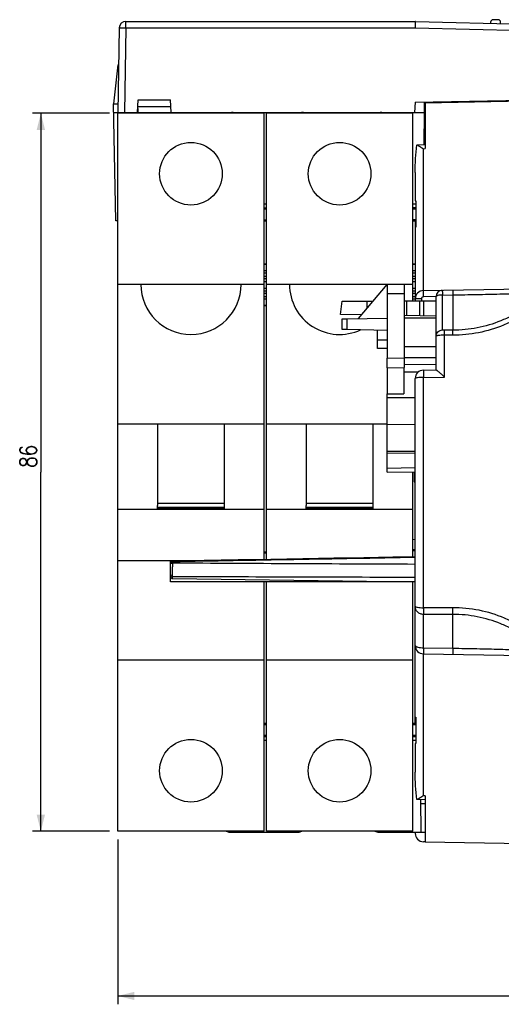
# Model space of a CAD drawing. Extents: x 0 to 594, y 0 to 420.
# Tile 3 of 17: x 192 to 250, y 151 to 269. Entities that reach past the tile are written whole.
import ezdxf

# ---------------------------------------------------------------- set-up
doc = ezdxf.new("R2010")
doc.units = 0
doc.header["$LTSCALE"] = 32.67
doc.layers.get('0').update_dxf_attribs({"linetype": 'CONTINUOUS'})
for name, color, linetype in [('02___PRT_ALL_AXES', 7, 'CONTINUOUS'), ('03__EJES', 7, 'CONTINUOUS'), ('DESMOLDEO', 7, 'CONTINUOUS'), ('REDONDEOS', 7, 'CONTINUOUS')]:
    doc.layers.add(name, color=color, linetype=linetype)
doc.styles.get("Standard").update_dxf_attribs({"font": 'SIMPLEX.SHX', "width": 0.8})
doc.dimstyles.new('DIMSTYLE_2', dxfattribs={"dimtxt": 2, "dimasz": 2, "dimexe": 1, "dimexo": 1, "dimgap": 0.5, "dimtad": 1, "dimtxsty": 'STANDARD', "dimblk": '_FILLED', "dimblk1": '_FILLED', "dimblk2": '_FILLED', "dimcen": 0.09, "dimazin": 3, "dimtp": 0.3, "dimtm": 0.3, "dimtfac": 1, "dimtofl": 0, "dimtmove": 0, "dimatfit": 3, "dimtolj": 1})
doc.dimstyles.new('DIMSTYLE_3', dxfattribs={"dimtxt": 2, "dimasz": 2, "dimexe": 1, "dimexo": 1, "dimgap": 0.5, "dimtad": 1, "dimdec": 0, "dimtxsty": 'STANDARD', "dimblk": '_FILLED', "dimblk1": '_FILLED', "dimblk2": '_FILLED', "dimcen": 0.09, "dimazin": 3, "dimtp": 0.3, "dimtm": 0.3, "dimtfac": 1, "dimtdec": 0, "dimtofl": 0, "dimtmove": 0, "dimatfit": 3, "dimtolj": 1})

# ---------------------------------------------------------------- blocks, each defined once
blk = doc.blocks.new('_FILLED')
at = {"color": 0, "linetype": 'BYBLOCK'}
blk.add_solid([(0, 0), (-1, 0.25), (-1, -0.25)], dxfattribs=at)
blk = doc.blocks.new('*D2')
at = {"color": 8}
for p, q in [((203.02, 257.88), (193.81, 257.88)), ((194.81, 257.88), (194.81, 214.88)), ((194.81, 171.88), (194.81, 214.88)), ((203.02, 171.88), (193.81, 171.88))]:
    blk.add_line(p, q, dxfattribs=at)
at = {"color": 8, "xscale": 2, "yscale": 2, "zscale": 2}
for p, rotation in [((194.81, 257.88), 90), ((194.81, 171.88), 270)]:
    blk.add_blockref('_FILLED', p, dxfattribs=dict(at, rotation=rotation))
at = {"color": 8, "insert": (192.31, 216.78), "char_height": 2, "width": 3.2, "attachment_point": 2, "rotation": 90}
blk.add_mtext('86', dxfattribs=at)
blk = doc.blocks.new('*D3')
at = {"color": 8}
for p, q in [((204.02, 170.88), (204.02, 151.15)), ((300.87, 169.38), (300.87, 151.15)), ((204.02, 152.15), (252.45, 152.15)), ((300.87, 152.15), (252.45, 152.15))]:
    blk.add_line(p, q, dxfattribs=at)
at = {"color": 8, "xscale": 2, "yscale": 2, "zscale": 2, "rotation": 180}
blk.add_blockref('_FILLED', (204.02, 152.15), dxfattribs=at)
at = {"color": 8, "xscale": 2, "yscale": 2, "zscale": 2}
blk.add_blockref('_FILLED', (300.87, 152.15), dxfattribs=at)
at = {"color": 8, "insert": (253.29, 154.65), "char_height": 2, "width": 3.2, "attachment_point": 2}
blk.add_mtext('97', dxfattribs=at)

msp = doc.modelspace()

# ---------------------------------------------------------------- linework, layer by layer
at = {"color": 7}
for p, q in [((205.001, 268.091), (205.001, 268.877)), ((205.001, 268.877), (239.612, 268.877)), ((239.612, 268.877), (239.612, 268.091)), ((239.637, 268.877), (239.634, 268.772)), ((239.637, 268.877), (299.943, 267.4)), ((249.549, 269.077), (248.949, 269.077)), ((204.201, 268.091), (204.024, 257.977)), ((205.001, 268.091), (204.824, 257.977)), ((205.001, 268.091), (239.615, 268.091)), ((239.615, 268.091), (299.924, 266.614)), ((239.634, 268.772), (239.617, 268.091)), ((248.649, 268.777), (248.649, 268.656)), ((249.849, 268.627), (249.849, 268.777)), ((204.024, 263.677), (203.524, 258.997)), ((204.024, 263.677), (204.124, 263.677)), ((206.399, 257.977), (206.477, 259.463)), ((206.477, 259.463), (210.322, 259.463)), ((210.399, 257.977), (210.322, 259.463)), ((239.633, 259.215), (283.324, 259.977)), ((203.769, 244.977), (203.524, 258.997)), ((203.524, 258.997), (204.042, 258.997)), ((206.424, 258.454), (206.424, 257.977)), ((206.436, 258.671), (210.363, 258.671)), ((239.633, 259.215), (239.525, 257.977)), ((240.724, 257.978), (240.746, 259.234)), ((244.846, 259.205), (244.848, 259.306)), ((203.542, 257.977), (239.525, 257.977)), ((204.024, 171.877), (204.024, 257.877)), ((221.524, 257.877), (204.024, 257.877)), ((205.024, 257.877), (205.024, 257.977)), ((209.024, 257.877), (209.024, 257.977)), ((210.269, 257.977), (210.269, 257.877)), ((210.275, 257.877), (210.275, 257.977)), ((215.275, 257.977), (215.275, 257.877)), ((221.524, 204.429), (221.524, 257.877)), ((221.824, 204.434), (221.824, 257.877)), ((239.324, 257.877), (221.824, 257.877)), ((228.069, 257.977), (228.069, 257.877)), ((228.075, 257.877), (228.075, 257.977)), ((233.075, 257.977), (233.075, 257.877)), ((234.624, 257.977), (234.626, 257.877)), ((239.324, 235.377), (239.324, 257.877)), ((240.607, 253.623), (240.824, 253.634)), ((240.607, 236.631), (240.607, 253.623)), ((239.624, 250.788), (239.624, 247.377)), ((239.324, 246.577), (239.706, 246.577)), ((239.706, 246.56), (239.324, 246.56)), ((239.624, 247.377), (239.706, 247.377)), ((239.706, 247.377), (239.706, 244.227)), ((239.706, 246.406), (239.324, 246.406)), ((204.024, 244.977), (203.769, 244.977)), ((239.706, 245.123), (239.324, 245.123)), ((239.706, 244.977), (239.324, 244.977)), ((239.624, 244.977), (239.624, 235.377)), ((239.706, 244.227), (239.624, 244.227)), ((221.524, 237.377), (204.024, 237.377)), ((239.324, 237.377), (221.824, 237.377)), ((240.607, 236.631), (283.374, 237.377)), ((236.28, 236.245), (236.281, 231.976)), ((238.28, 236.236), (238.281, 228.565)), ((242.124, 235.907), (240.607, 235.881)), ((242.124, 227.127), (242.124, 235.92)), ((242.874, 236.095), (244.124, 236.114)), ((242.874, 231.917), (242.874, 236.095)), ((244.124, 236.114), (244.124, 231.893)), ((242.124, 235.377), (238.28, 235.377)), ((240.361, 235.631), (239.624, 235.631)), ((240.361, 235.631), (240.361, 235.377)), ((230.876, 233.246), (231.457, 233.255)), ((230.876, 231.97), (230.876, 233.246)), ((231.457, 233.255), (236.28, 233.336)), ((231.457, 231.959), (231.457, 233.255)), ((231.457, 231.959), (230.876, 231.97)), ((236.28, 231.871), (231.457, 231.959)), ((235.124, 229.699), (235.124, 231.898)), ((236.281, 231.976), (236.281, 228.529)), ((243.107, 226.278), (243.107, 231.291)), ((244.111, 231.29), (243.107, 231.291)), ((244.124, 231.893), (243.12, 231.894)), ((236.281, 230.679), (235.124, 230.699)), ((236.281, 229.679), (235.124, 229.699)), ((236.281, 228.529), (238.281, 228.565)), ((236.281, 227.371), (236.281, 228.529)), ((238.281, 228.565), (238.281, 227.406)), ((236.281, 227.371), (238.281, 227.406)), ((239.979, 226.862), (238.274, 226.862)), ((240.607, 227.101), (242.132, 227.127)), ((239.624, 184.777), (239.624, 226.101)), ((240.607, 226.234), (243.107, 226.278)), ((240.607, 198.644), (240.607, 226.234)), ((239.324, 204.747), (239.324, 214.929)), ((216.774, 211.15), (208.774, 211.15)), ((234.574, 211.15), (226.574, 211.15)), ((221.524, 210.423), (204.024, 210.423)), ((208.774, 210.423), (208.774, 210.892)), ((216.774, 210.651), (208.774, 210.651)), ((208.774, 210.526), (216.774, 210.526)), ((216.774, 210.423), (216.774, 210.892)), ((239.324, 210.423), (221.824, 210.423)), ((226.574, 210.423), (226.574, 210.892)), ((234.574, 210.651), (226.574, 210.651)), ((226.574, 210.526), (234.574, 210.526)), ((234.574, 210.423), (234.574, 210.892)), ((239.324, 206.836), (239.624, 206.878)), ((221.824, 205.317), (221.524, 205.312)), ((239.624, 205.593), (239.324, 205.588)), ((204.024, 204.317), (215.087, 204.317)), ((210.571, 202.139), (239.624, 201.759)), ((221.524, 171.877), (221.524, 201.761)), ((221.824, 171.877), (221.824, 201.761)), ((239.324, 171.877), (239.324, 201.761)), ((244.107, 198.651), (240.607, 198.644)), ((244.124, 197.847), (240.624, 197.841)), ((240.624, 193.855), (240.624, 197.841)), ((244.124, 193.803), (244.124, 197.847)), ((240.624, 193.855), (244.124, 193.803)), ((221.524, 192.377), (204.024, 192.377)), ((239.324, 192.377), (221.824, 192.377)), ((240.607, 193.124), (283.374, 192.377)), ((240.607, 176.131), (240.607, 193.124)), ((239.624, 185.527), (239.706, 185.527)), ((239.706, 185.527), (239.706, 182.377)), ((239.706, 182.377), (239.624, 182.377)), ((239.624, 182.377), (239.624, 178.967)), ((240.824, 176.121), (240.607, 176.131)), ((221.524, 171.877), (204.024, 171.877)), ((239.324, 171.877), (221.824, 171.877)), ((239.624, 171.777), (239.624, 171.624)), ((240.824, 170.62), (240.607, 170.624))]:
    msp.add_line(p, q, dxfattribs=at)
for points in [[(222.355, 204.443), (218.419, 204.374), (214.367, 204.304), (210.57, 204.239)], [(239.624, 204.753), (236.944, 204.704), (233.47, 204.641), (229.88, 204.576), (226.175, 204.51), (222.355, 204.443)]]:
    msp.add_lwpolyline(points, dxfattribs=at)
for centre, radius, start, end in [((205.001, 268.077), 0.8, 90, 179), ((239.612, 267.877), 1, 88.59712, 90), ((248.949, 268.777), 0.3, 90, 180), ((249.549, 268.777), 0.3, 0, 90), ((212.774, 237.377), 6, 180, 360), ((230.574, 237.377), 6, 180, 294.80514), ((230.574, 237.377), 6, 359.84185, 360), ((240.624, 235.631), 1, 91, 180), ((240.611, 235.631), 0.25, 91.00136, 179.99864), ((242.874, 235.92), 0.75, 91, 180), ((240.624, 226.101), 1, 91, 180), ((240.624, 194.124), 1, 180, 269), ((240.624, 171.624), 1, 180, 269)]:
    msp.add_arc(centre, radius, start, end, dxfattribs=at)
for points, knots in [([(204.201, 268.091), (204.201, 268.093), (204.209, 268.092), (204.218, 268.094), (204.238, 268.095), (204.264, 268.096), (204.298, 268.096), (204.356, 268.097), (204.443, 268.097), (204.562, 268.097), (204.699, 268.096), (204.847, 268.094), (204.949, 268.092), (205.001, 268.091)], [0, 0, 0, 0, 0.0051243, 0.0196193, 0.0434859, 0.0765737, 0.1185436, 0.1689712, 0.2933248, 0.4447532, 0.6175166, 0.8051894, 1, 1, 1, 1]), ([(239.81, 254.076), (239.885, 254.06), (240.042, 253.982), (240.188, 253.894), (240.269, 253.843)], [0, 0, 0, 0, 0.4445978, 1, 1, 1, 1]), ([(240.269, 253.843), (240.297, 253.825), (240.41, 253.753), (240.522, 253.679), (240.607, 253.623)], [0, 0, 0, 0, 0.2447916, 1, 1, 1, 1]), ([(240.607, 235.881), (240.605, 235.976), (240.603, 236.115), (240.602, 236.292), (240.601, 236.404), (240.602, 236.496), (240.602, 236.559), (240.604, 236.596), (240.604, 236.615), (240.606, 236.623), (240.606, 236.631), (240.607, 236.631)], [0, 0, 0, 0, 0.3819876, 0.5553875, 0.7068284, 0.8310878, 0.9232746, 0.9562775, 0.9802055, 0.9948181, 1, 1, 1, 1]), ([(242.874, 236.095), (242.779, 236.095), (242.602, 236.088), (242.365, 236.051), (242.21, 236.012), (242.124, 235.95), (242.124, 235.92)], [0, 0, 0, 0, 0.3614743, 0.672261, 0.8891253, 1, 1, 1, 1]), ([(242.861, 236.67), (242.862, 236.67), (242.861, 236.664), (242.863, 236.659), (242.862, 236.645), (242.864, 236.618), (242.865, 236.572), (242.866, 236.504), (242.868, 236.419), (242.871, 236.281), (242.873, 236.171), (242.874, 236.095)], [0, 0, 0, 0, 0.0046205, 0.0183025, 0.0408769, 0.0721648, 0.1601472, 0.2800319, 0.4284198, 0.6016599, 1, 1, 1, 1]), ([(244.111, 236.692), (244.112, 236.692), (244.111, 236.686), (244.113, 236.68), (244.112, 236.666), (244.114, 236.64), (244.114, 236.593), (244.116, 236.525), (244.118, 236.44), (244.121, 236.301), (244.123, 236.191), (244.124, 236.114)], [0, 0, 0, 0, 0.0046232, 0.0183158, 0.0409075, 0.072218, 0.1602573, 0.2802025, 0.4286341, 0.6018797, 1, 1, 1, 1]), ([(255.091, 236.128), (254.959, 235.909), (254.647, 235.5), (253.93, 234.766), (252.918, 233.961), (251.598, 233.144), (249.727, 232.248), (247.229, 231.49), (245.149, 231.288), (244.111, 231.29)], [0, 0, 0, 0, 0.061639, 0.1236243, 0.2480835, 0.3730356, 0.498295, 0.7490168, 1, 1, 1, 1]), ([(244.124, 236.114), (245.079, 236.13), (246.955, 236.163), (249.267, 236.212), (251.04, 236.26), (252.282, 236.303), (253.442, 236.36), (254.186, 236.421), (254.538, 236.472)], [0, 0, 0, 0, 0.2748483, 0.5399353, 0.6657422, 0.7853899, 0.8974814, 1, 1, 1, 1]), ([(254.597, 236.342), (254.456, 236.143), (254.134, 235.774), (253.427, 235.102), (252.454, 234.36), (251.196, 233.606), (249.422, 232.778), (247.063, 232.078), (245.103, 231.892), (244.124, 231.893)], [0, 0, 0, 0, 0.0623966, 0.1248069, 0.2495828, 0.3744896, 0.4995442, 0.7496792, 1, 1, 1, 1]), ([(242.124, 231.173), (242.124, 231.363), (242.286, 231.76), (242.683, 231.917), (242.874, 231.917)], [0, 0, 0, 0, 0.4987126, 1, 1, 1, 1]), ([(243.107, 231.291), (242.981, 231.291), (242.749, 231.285), (242.475, 231.264), (242.299, 231.24), (242.208, 231.22), (242.154, 231.203), (242.124, 231.182), (242.124, 231.173)], [0, 0, 0, 0, 0.3771862, 0.6963699, 0.8192377, 0.911631, 0.9711154, 1, 1, 1, 1]), ([(243.12, 231.894), (243.09, 231.894), (243.034, 231.895), (242.954, 231.898), (242.912, 231.905), (242.874, 231.91), (242.874, 231.917)], [0, 0, 0, 0, 0.366334, 0.6858309, 0.9099723, 1, 1, 1, 1]), ([(243.107, 231.291), (243.107, 231.367), (243.109, 231.505), (243.11, 231.687), (243.116, 231.812), (243.116, 231.875), (243.12, 231.894)], [0, 0, 0, 0, 0.3760577, 0.6886194, 0.9037918, 1, 1, 1, 1]), ([(244.111, 231.29), (244.112, 231.365), (244.113, 231.504), (244.114, 231.686), (244.121, 231.811), (244.12, 231.874), (244.124, 231.893)], [0, 0, 0, 0, 0.3767325, 0.6896268, 0.9045972, 1, 1, 1, 1]), ([(240.607, 227.101), (240.601, 227.101), (240.598, 227.069), (240.602, 227.03), (240.602, 226.948), (240.601, 226.846), (240.6, 226.717), (240.608, 226.511), (240.613, 226.347), (240.607, 226.234)], [0, 0, 0, 0, 0.0205287, 0.0754971, 0.1649773, 0.2864174, 0.4358382, 0.60904, 1, 1, 1, 1]), ([(242.132, 227.127), (242.139, 227.128), (242.156, 227.12), (242.202, 227.093), (242.278, 227.036), (242.386, 226.947), (242.514, 226.836), (242.653, 226.71), (242.853, 226.524), (243.005, 226.378), (243.107, 226.278)], [0, 0, 0, 0, 0.0154414, 0.0419275, 0.123624, 0.2347588, 0.3669992, 0.5133622, 0.669736, 1, 1, 1, 1]), ([(240.607, 226.234), (240.481, 226.234), (240.248, 226.228), (239.946, 226.203), (239.746, 226.168), (239.652, 226.136), (239.624, 226.112), (239.624, 226.101)], [0, 0, 0, 0, 0.3749813, 0.692758, 0.9078873, 0.9683662, 1, 1, 1, 1]), ([(239.624, 198.834), (239.624, 198.8), (239.745, 198.733), (239.937, 198.693), (240.25, 198.652), (240.481, 198.644), (240.607, 198.644)], [0, 0, 0, 0, 0.1013298, 0.317311, 0.6311247, 1, 1, 1, 1]), ([(240.624, 197.841), (240.494, 197.841), (240.232, 197.892), (239.899, 198.113), (239.677, 198.443), (239.624, 198.705), (239.624, 198.834)], [0, 0, 0, 0, 0.2507261, 0.5010258, 0.7507573, 1, 1, 1, 1]), ([(240.607, 198.644), (240.608, 198.545), (240.609, 198.364), (240.612, 198.125), (240.618, 197.956), (240.62, 197.869), (240.624, 197.841)], [0, 0, 0, 0, 0.367782, 0.676355, 0.8940239, 1, 1, 1, 1]), ([(255.228, 193.618), (255.104, 193.847), (254.802, 194.276), (254.09, 195.044), (253.073, 195.883), (251.736, 196.731), (249.834, 197.66), (247.288, 198.444), (245.166, 198.653), (244.107, 198.651)], [0, 0, 0, 0, 0.0616185, 0.1235738, 0.2480018, 0.3729525, 0.4982223, 0.7489733, 1, 1, 1, 1]), ([(244.124, 197.847), (244.12, 197.874), (244.119, 197.96), (244.112, 198.129), (244.109, 198.37), (244.108, 198.552), (244.107, 198.651)], [0, 0, 0, 0, 0.103387, 0.3204188, 0.6300627, 1, 1, 1, 1]), ([(254.571, 193.365), (254.434, 193.566), (254.115, 193.94), (253.413, 194.618), (252.444, 195.366), (251.189, 196.126), (249.419, 196.959), (247.062, 197.662), (245.102, 197.848), (244.124, 197.847)], [0, 0, 0, 0, 0.0624937, 0.1249684, 0.2498206, 0.3747404, 0.4997696, 0.7498001, 1, 1, 1, 1]), ([(239.624, 194.124), (239.624, 194.081), (239.694, 194.018), (239.8, 193.969), (239.981, 193.911), (240.259, 193.867), (240.497, 193.855), (240.624, 193.855)], [0, 0, 0, 0, 0.1189967, 0.2152786, 0.336924, 0.6435236, 1, 1, 1, 1]), ([(240.624, 193.855), (240.618, 193.758), (240.617, 193.617), (240.617, 193.442), (240.614, 193.334), (240.61, 193.249), (240.611, 193.181), (240.613, 193.15), (240.612, 193.124), (240.607, 193.124)], [0, 0, 0, 0, 0.3999499, 0.5729793, 0.7207366, 0.8398255, 0.927126, 0.980542, 1, 1, 1, 1]), ([(244.124, 193.803), (244.123, 193.704), (244.12, 193.563), (244.116, 193.385), (244.114, 193.276), (244.111, 193.189), (244.11, 193.129), (244.108, 193.095), (244.109, 193.077), (244.106, 193.07), (244.108, 193.063), (244.107, 193.063)], [0, 0, 0, 0, 0.3999832, 0.5731864, 0.7212517, 0.8406874, 0.9282446, 0.9593619, 0.9818051, 0.9954035, 1, 1, 1, 1]), ([(244.124, 193.803), (245.085, 193.788), (246.971, 193.754), (249.296, 193.7), (251.077, 193.643), (252.321, 193.59), (253.48, 193.516), (254.222, 193.433), (254.571, 193.365)], [0, 0, 0, 0, 0.2754984, 0.540996, 0.6668345, 0.7863434, 0.8980779, 1, 1, 1, 1]), ([(240.607, 176.131), (240.472, 176.043), (240.277, 175.912), (240.023, 175.763), (239.901, 175.705), (239.843, 175.687)], [0, 0, 0, 0, 0.546312, 0.7930694, 1, 1, 1, 1])]:
    msp.add_open_spline(points, degree=3, knots=knots, dxfattribs=at)
for points in [[(239.624, 250.788), (239.624, 251.886), (239.676, 252.987), (239.81, 254.076)], [(239.81, 175.678), (239.676, 176.768), (239.624, 177.869), (239.624, 178.967)], [(239.843, 175.687), (239.832, 175.684), (239.821, 175.681), (239.81, 175.678)]]:
    msp.add_open_spline(points, degree=3, dxfattribs=at)
at = {"layer": '02___PRT_ALL_AXES', "color": 7}
for p, q in [((221.524, 220.646), (204.024, 220.646)), ((208.774, 220.646), (208.774, 210.892)), ((216.774, 210.892), (216.774, 220.646)), ((236.275, 220.646), (221.824, 220.646)), ((226.574, 220.646), (226.574, 210.892)), ((234.574, 210.892), (234.574, 220.646))]:
    msp.add_line(p, q, dxfattribs=at)
for centre in [(212.774, 250.627), (230.574, 250.627), (212.774, 179.127), (230.574, 179.127)]:
    msp.add_circle(centre, 3.75, dxfattribs=at)
at = {"layer": '03__EJES', "color": 7}
for p, q in [((238.274, 233.377), (242.124, 233.377)), ((238.274, 229.948), (242.124, 229.948)), ((210.324, 204.021), (210.324, 204.317)), ((210.324, 201.761), (210.324, 202.639)), ((239.484, 201.761), (210.324, 201.761)), ((210.571, 202.389), (210.571, 202.404)), ((210.571, 202.142), (210.571, 202.389)), ((210.571, 202.139), (210.571, 202.142))]:
    msp.add_line(p, q, dxfattribs=at)
at = {"layer": 'DESMOLDEO', "color": 7}
for p, q in [((240.824, 259.135), (283.374, 259.877)), ((220.907, 257.977), (220.908, 257.877)), ((222.94, 257.877), (222.942, 257.977)), ((238.707, 257.977), (238.708, 257.877)), ((239.525, 257.977), (240.824, 257.977)), ((240.675, 254.127), (240.742, 257.977)), ((240.683, 254.577), (240.824, 254.577)), ((221.824, 246.977), (221.524, 246.977)), ((221.524, 246.56), (221.824, 246.56)), ((239.706, 246.977), (239.324, 246.977)), ((239.324, 246.56), (239.706, 246.56)), ((221.524, 246.406), (221.824, 246.406)), ((239.324, 246.406), (239.706, 246.406)), ((221.524, 245.123), (221.824, 245.123)), ((221.524, 244.977), (221.824, 244.977)), ((239.324, 245.123), (239.706, 245.123)), ((239.324, 244.977), (239.706, 244.977)), ((221.824, 239.802), (221.524, 239.802)), ((221.824, 239.76), (221.524, 239.76)), ((239.624, 239.802), (239.324, 239.802)), ((239.624, 239.76), (239.324, 239.76)), ((221.824, 238.99), (221.524, 238.99)), ((221.824, 238.732), (221.524, 238.732)), ((221.824, 238.332), (221.524, 238.332)), ((239.624, 238.99), (239.324, 238.99)), ((239.624, 238.732), (239.324, 238.732)), ((239.624, 238.332), (239.324, 238.332)), ((221.824, 238.033), (221.524, 238.033)), ((221.524, 237.701), (221.824, 237.701)), ((232.842, 233.279), (236.278, 237.374)), ((236.278, 237.374), (236.279, 237.372)), ((236.279, 237.372), (236.28, 236.245)), ((238.279, 237.337), (236.279, 237.372)), ((238.276, 237.34), (238.279, 237.337)), ((238.279, 237.337), (238.28, 236.236)), ((239.624, 238.033), (239.324, 238.033)), ((239.324, 237.701), (239.624, 237.701)), ((221.524, 236.903), (221.824, 236.903)), ((221.824, 236.572), (221.524, 236.572)), ((221.824, 236.272), (221.524, 236.272)), ((221.824, 235.872), (221.524, 235.872)), ((238.28, 236.236), (236.28, 236.245)), ((239.324, 236.903), (239.624, 236.903)), ((239.624, 236.572), (239.324, 236.572)), ((239.624, 236.272), (239.324, 236.272)), ((239.624, 235.872), (239.324, 235.872)), ((221.824, 235.615), (221.524, 235.615)), ((221.824, 234.845), (221.524, 234.845)), ((221.824, 234.802), (221.524, 234.802)), ((230.678, 233.777), (230.874, 235.377)), ((230.874, 235.377), (234.574, 235.377)), ((233.874, 234.51), (233.874, 235.377)), ((238.574, 235.377), (238.574, 233.639)), ((239.624, 235.615), (239.324, 235.615)), ((240.124, 235.377), (240.124, 233.612)), ((240.624, 235.377), (240.624, 233.603)), ((233.222, 233.733), (230.678, 233.777)), ((242.124, 233.577), (238.281, 233.644)), ((238.274, 228.627), (242.124, 228.627)), ((242.124, 227.774), (238.274, 227.753)), ((236.276, 227.376), (236.274, 224.272)), ((238.276, 227.411), (238.274, 224.284)), ((236.274, 224.272), (238.274, 224.284)), ((236.274, 223.824), (236.274, 224.272)), ((236.275, 220.579), (236.274, 223.824)), ((236.274, 223.824), (239.624, 223.824)), ((239.624, 220.552), (236.275, 220.579)), ((221.824, 184.777), (221.524, 184.777)), ((221.824, 184.632), (221.524, 184.632)), ((239.706, 184.777), (239.324, 184.777)), ((239.706, 184.632), (239.324, 184.632)), ((221.824, 183.349), (221.524, 183.349)), ((221.824, 183.194), (221.524, 183.194)), ((239.706, 183.349), (239.324, 183.349)), ((239.706, 183.194), (239.324, 183.194)), ((221.524, 182.777), (221.824, 182.777)), ((239.324, 182.777), (239.706, 182.777)), ((240.342, 171.777), (240.275, 175.647)), ((240.824, 175.177), (240.283, 175.177)), ((217.442, 171.777), (225.607, 171.777)), ((220.508, 171.877), (220.507, 171.777)), ((222.542, 171.777), (222.54, 171.877)), ((235.242, 171.777), (240.824, 171.777)), ((238.308, 171.877), (238.307, 171.777)), ((240.824, 170.62), (283.374, 169.877))]:
    msp.add_line(p, q, dxfattribs=at)
for centre, start, end in [((217.842, 256.977), 90, 115.80932), ((226.007, 256.977), 64.19072, 90), ((235.642, 256.977), 90, 115.80932), ((217.442, 172.777), 244.19072, 270), ((225.607, 172.777), 270, 295.80932), ((235.242, 172.777), 244.19072, 270)]:
    msp.add_arc(centre, 1, start, end, dxfattribs=at)
at = {"layer": 'REDONDEOS', "color": 7}
for p, q in [((240.824, 259.135), (240.824, 253.634)), ((239.883, 254.089), (240.824, 254.134)), ((236.276, 217.143), (236.275, 220.579)), ((239.624, 217.36), (236.276, 217.374)), ((236.276, 215.376), (236.276, 217.143)), ((239.624, 217.128), (236.276, 217.143)), ((236.275, 214.876), (236.276, 215.376)), ((236.275, 214.876), (239.624, 214.934)), ((236.276, 215.376), (239.624, 215.434)), ((239.524, 213.727), (239.524, 214.933)), ((221.524, 205.236), (221.824, 205.24)), ((239.324, 205.503), (239.624, 205.507)), ((210.324, 204.317), (210.324, 204.026)), ((210.571, 204.239), (210.571, 204.317)), ((210.571, 203.988), (210.571, 204.15)), ((210.324, 202.639), (210.324, 203.989)), ((210.569, 203.371), (210.569, 203.538)), ((210.569, 203.095), (210.569, 203.371)), ((210.569, 202.887), (210.569, 203.095)), ((210.571, 203.944), (210.571, 203.988)), ((240.824, 176.121), (240.824, 170.62)), ((240.824, 175.621), (239.883, 175.666))]:
    msp.add_line(p, q, dxfattribs=at)
for centre, radius, start, end in [((239.624, 213.727), 0.1, 180, 270), ((210.572, 203.989), 0.247, 169.93408, 179.93644), ((210.574, 203.77), 0.38, 90.49951, 96.82109), ((210.574, 203.608), 0.38, 90.50117, 97.00112), ((353.257, 203.178), 142.689, 179.69237, 179.85564), ((210.574, 202.389), 0.25, 180, 269.25032), ((266.093, 13816.754), 13614.463, 269.7663406, 269.8886104)]:
    msp.add_arc(centre, radius, start, end, dxfattribs=at)
for points, knots in [([(210.324, 203.989), (210.324, 204.01), (210.335, 204.04), (210.353, 204.064), (210.358, 204.069)], [0, 0, 0, 0, 0.7298574, 1, 1, 1, 1]), ([(210.57, 204.239), (210.514, 204.238), (210.398, 204.195), (210.338, 204.088), (210.328, 204.032)], [0, 0, 0, 0, 0.4997557, 1, 1, 1, 1]), ([(210.358, 204.069), (210.367, 204.08), (210.416, 204.122), (210.48, 204.141), (210.529, 204.147)], [0, 0, 0, 0, 0.2226344, 1, 1, 1, 1]), ([(210.571, 204.15), (210.571, 204.162), (210.571, 204.183), (210.569, 204.214), (210.573, 204.227), (210.568, 204.239), (210.57, 204.239)], [0, 0, 0, 0, 0.4209655, 0.737486, 0.9335428, 1, 1, 1, 1]), ([(210.324, 203.827), (210.324, 203.867), (210.385, 203.954), (210.476, 203.979), (210.528, 203.985)], [0, 0, 0, 0, 0.429094, 1, 1, 1, 1]), ([(210.571, 202.404), (210.571, 202.43), (210.569, 202.592), (210.569, 202.753), (210.569, 202.887)], [0, 0, 0, 0, 0.1645541, 1, 1, 1, 1]), ([(210.324, 202.639), (210.324, 202.579), (210.38, 202.452), (210.508, 202.405), (210.571, 202.404)], [0, 0, 0, 0, 0.4894009, 1, 1, 1, 1])]:
    msp.add_open_spline(points, degree=3, knots=knots, dxfattribs=at)
for points in [[(239.624, 204.663), (229.94, 204.486), (220.256, 204.315), (210.571, 204.15)], [(239.624, 203.844), (229.94, 203.884), (220.256, 203.93), (210.571, 203.988)]]:
    msp.add_open_spline(points, degree=3, dxfattribs=at)

# ---------------------------------------------------------------- dimensions: what is measured, and where the dimension line sits
at = {"color": 8}
dim = msp.add_linear_dim(base=(194.815, 171.877), p1=(204.024, 257.877), p2=(204.024, 171.877), angle=270, dimstyle='DIMSTYLE_2', dxfattribs=at)
dim.commit()
dim.dimension.update_dxf_attribs({"geometry": '*D2', "text_midpoint": (194.815, 216.727), "dimtype": 160})
dim = msp.add_linear_dim(base=(300.874, 152.151), p1=(204.024, 171.877), p2=(300.874, 170.377), dimstyle='DIMSTYLE_3', dxfattribs=at)
dim.commit()
dim.dimension.update_dxf_attribs({"geometry": '*D3', "text_midpoint": (253.29, 152.151), "dimtype": 160})

doc.saveas('drawing.dxf')
